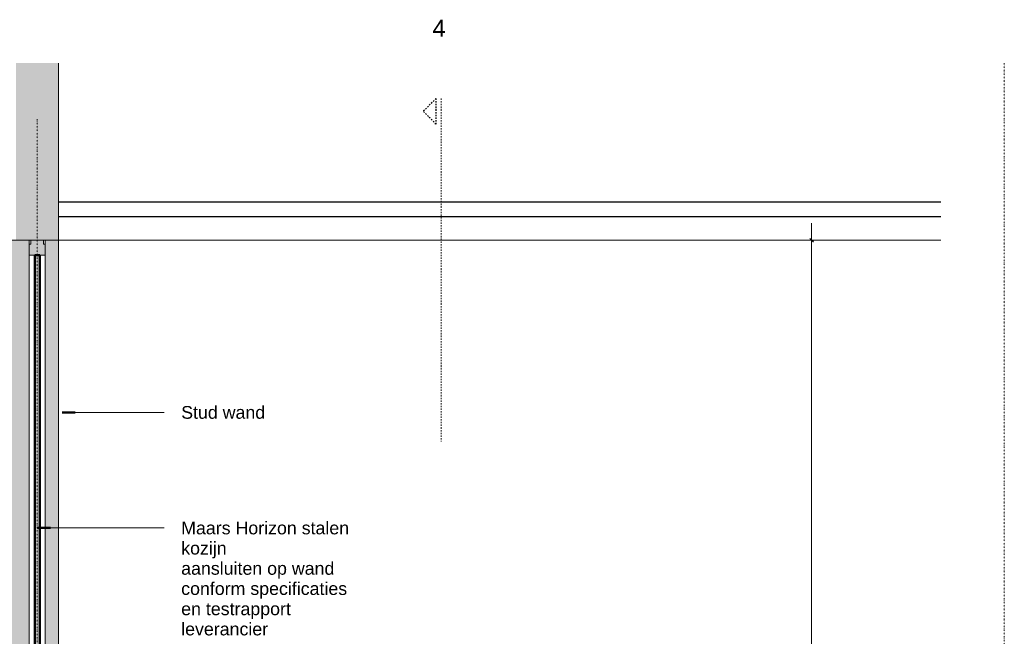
# Model space of a CAD drawing. Header units: millimetres. Extents: x 59062 to 111884, y -9418 to 39851.
# Tile 11 of 23: x 81711 to 84032, y 17277 to 18730. Entities that reach past the tile are written whole.
import ezdxf

# ---------------------------------------------------------------- set-up
doc = ezdxf.new("R2010")
doc.units = ezdxf.units.MM
doc.linetypes.add('Dash 1_8_', pattern=[6.35, 3.175, -3.175])
doc.linetypes.add('Dash Dot Dot Small', pattern=[7.9375, 3.175, -1.5875, 0, -1.5875, 0, -1.5875])
for name, color, linetype, lineweight in [('A----M-', 8, 'Continuous', 5), ('A----M--20', 8, 'Continuous', 5), ('A09-C---4', 55, 'Dash 1_8_', 13), ('A09-C---5', 135, 'Dash 1_8_', 25), ('A09-C---6', 8, 'Dash 1_8_', 5), ('A09-NT--1', 50, 'Continuous', 50), ('A09-NT--2', 250, 'Continuous', 13), ('A09-NT--3', 7, 'Continuous', 13), ('A29----', 3, 'Continuous', 50), ('A31----', 140, 'Continuous', 5), ('A31-----1', 9, 'Continuous', 5), ('A31-----2', 140, 'Continuous', 18), ('A99----', 1, 'Continuous', 5), ('A99-----2', 1, 'Continuous', 25), ('A99-----3', 1, 'Continuous', 13), ('A99-----4', 1, 'Dash Dot Dot Small', 5), ('Detail Items-1', 7, 'Continuous', 5), ('Detail Items-6', 9, 'Continuous', 5), ('walls-1', 9, 'Continuous', 5)]:
    doc.layers.add(name, color=color, linetype=linetype, lineweight=lineweight)
doc.styles.add('Arial', font='arial.ttf', dxfattribs={"height": 40})
doc.styles.add('Arial_1', font='arial.ttf', dxfattribs={"height": 30})
doc.dimstyles.new('TD_Diagonal_1_5_mm', dxfattribs={"dimscale": 304.8, "dimtxt": 30.607782, "dimasz": 0.026247, "dimexe": 0.098425, "dimexo": 0.098425, "dimgap": 0.052493, "dimtad": 1, "dimdec": 0, "dimzin": 0, "dimdsep": 46, "dimtxsty": 'Arial_1', "dimblk1": 'OBLIQUE', "dimblk2": 'OBLIQUE', "dimsah": 1, "dimcen": 0.09, "dimdle": 0.131234, "dimazin": 2, "dimtfac": 1, "dimtdec": 4, "dimtix": 1, "dimtmove": 0, "dimatfit": 3, "dimfxl": 1, "dimtvp": 1, "dimtfill": 1, "dimtolj": 1, "dimtzin": 0, "dimarcsym": 2})

# ---------------------------------------------------------------- blocks, each defined once
blk = doc.blocks.new('Rectangular Mullion - 00_maars_horizon_boven_profiel-18322194-Pantry Standard A - Section 2')
at = {"layer": 'A31-----1'}
blk.add_hatch(color=256, dxfattribs=at).paths.add_polyline_path([(-61619.4, 18175), (-61619.4, 18200.5), (-61623.6, 18200.5), (-61623.6, 18210), (-61653.2, 18210), (-61653.2, 18200.5), (-61657.4, 18200.5), (-61657.4, 18175), (-61632.4, 18175)])
at = {"layer": 'A31-----2'}
for p, q in [((-61653.2, 18200.5), (-61657.4, 18200.5)), ((-61653.2, 18210), (-61653.2, 18200.5)), ((-61623.6, 18200.5), (-61623.6, 18210)), ((-61619.4, 18200.5), (-61623.6, 18200.5)), ((-61657.4, 18175), (-61619.4, 18175))]:
    blk.add_line(p, q, dxfattribs=at)
blk = doc.blocks.new('Detail View - Detail - Detail Number-13476530-Pantry Standard A - Section 2')
at = {"layer": 'A09-C---5'}
for p, q in [((-62576.3, 18539.8), (-62546.3, 18509.8)), ((-62576.3, 18539.8), (-62576.3, 18479.8)), ((-62576.3, 18479.8), (-62546.3, 18509.8))]:
    blk.add_line(p, q, dxfattribs=at)
blk = doc.blocks.new('DIMBLOCK76-Pantry Standard A - Section 2')
at = {"layer": 'A----M--20'}
for p, q in [((83577.8, 14935), (83577.8, 18250)), ((83602.1, 18210), (83547.8, 18210)), ((83577.8, 18210), (83602.1, 18210)), ((83602.1, 14975), (83547.8, 14975)), ((83577.8, 14975), (83602.1, 14975))]:
    blk.add_line(p, q, dxfattribs=at)
at = {"layer": 'A----M--20', "lineweight": 35}
for p, q in [((83577.8, 18210), (83573.8, 18214)), ((83577.8, 18210), (83581.8, 18206)), ((83577.8, 14975), (83573.8, 14979)), ((83577.8, 14975), (83581.8, 14971))]:
    blk.add_line(p, q, dxfattribs=at)
at = {"layer": 'A----M--20', "color": 0, "insert": (83522.8, 16546.4), "char_height": 30, "width": 110.753, "attachment_point": 1, "rotation": 90, "line_spacing_factor": 0.941778, "style": 'Arial_1', "bg_fill": 3, "box_fill_scale": 1.25, "bg_fill_color": 256, "bg_fill_true_color": 13158600, "bg_fill_transparency": 0}
blk.add_mtext('3235', dxfattribs=at)
blk = doc.blocks.new('_Oblique')
at = {"color": 0, "linetype": 'ByBlock', "lineweight": -2}
blk.add_line((-0.5, -0.5), (0.5, 0.5), dxfattribs=at)

msp = doc.modelspace()

# ---------------------------------------------------------------- hatches: boundary and pattern name
at = {"layer": 'Detail Items-1'}
for points in [[(81612, 16000), (81733, 16000), (81733, 18210), (81612, 18210), (81612, 16076.6)], [(81802, 16000), (81802, 18210), (81771, 18210), (81771, 16000), (81796.7, 16000)]]:
    msp.add_hatch(color=256, dxfattribs=at).paths.add_polyline_path(points)
at = {"layer": 'Detail Items-6'}
msp.add_hatch(color=256, dxfattribs=at).paths.add_polyline_path([(81766.8, 18210), (81802, 18210), (81802, 18627.5), (81702, 18627.5), (81702, 18210), (81737.2, 18210)])
at = {"layer": 'walls-1'}
msp.add_hatch(color=256, dxfattribs=at).paths.add_polyline_path([(81746, 16035), (81758, 16035), (81758, 18175), (81746, 18175), (81746, 16076.6)])

# ---------------------------------------------------------------- linework, layer by layer
at = {"layer": 'A09-C---4'}
for p, q in [((82704.2, 18543.9), (82704.2, 17888.6)), ((82704.2, 18543.8), (82704.2, 17735.6))]:
    msp.add_line(p, q, dxfattribs=at)
at = {"layer": 'A09-NT--1'}
for p, q in [((81811.1, 17804.3), (81841.1, 17804.3)), ((81753, 17531.9), (81783, 17531.9))]:
    msp.add_line(p, q, dxfattribs=at)
at = {"layer": 'A09-NT--2'}
for p, q in [((81811.1, 17804.3), (82051.4, 17804.3)), ((81753, 17531.9), (82051.4, 17531.9))]:
    msp.add_line(p, q, dxfattribs=at)
at = {"layer": 'A29----'}
for p, q in [((81758, 18175), (81746, 18175)), ((81746, 18175), (81746, 16035)), ((81758, 16035), (81758, 18175))]:
    msp.add_line(p, q, dxfattribs=at)
at = {"layer": 'A99----'}
for p, q in [((81733, 16000), (81733, 18210)), ((81771, 18210), (81771, 16000)), ((81802, 16000), (81802, 18210))]:
    msp.add_line(p, q, dxfattribs=at)
at = {"layer": 'A99-----2'}
for p, q in [((83882, 18300), (81802.3, 18300)), ((83882, 18265), (81802.3, 18265))]:
    msp.add_line(p, q, dxfattribs=at)
at = {"layer": 'A99-----3'}
for p, q in [((81802, 18210), (81802, 18627.5)), ((80409.9, 18210), (83882, 18210)), ((81702, 18210), (81802, 18210))]:
    msp.add_line(p, q, dxfattribs=at)
at = {"layer": 'A99-----4'}
for p, q in [((84032, 18627.5), (84032, 14917.1)), ((81752, 18495), (81752, 15953))]:
    msp.add_line(p, q, dxfattribs=at)

# ---------------------------------------------------------------- block references
at = {"layer": 'A09-C---5', "extrusion": (0, 0, -1)}
for p in [(-20115.8, 4.1), (-20115.8, 4)]:
    msp.add_blockref('Detail View - Detail - Detail Number-13476530-Pantry Standard A - Section 2', p, dxfattribs=at)
at = {"layer": 'A31----'}
msp.add_blockref('Rectangular Mullion - 00_maars_horizon_boven_profiel-18322194-Pantry Standard A - Section 2', (143390.4, 0), dxfattribs=at)

# ---------------------------------------------------------------- texts
at = {"layer": 'A09-C---6', "char_height": 40, "width": 38.481, "attachment_point": 1, "style": 'Arial'}
for insert in [(82684, 18729.7), (82684, 18729.6)]:
    msp.add_mtext('4', dxfattribs=dict(at, insert=insert))
at = {"layer": 'A09-NT--3', "char_height": 30, "attachment_point": 1, "style": 'Arial_1', "bg_fill": 3, "box_fill_scale": 1.25, "bg_fill_color": 256, "bg_fill_true_color": 13158600, "bg_fill_transparency": 0}
for s, insert, width in [('Stud wand', (82091.4, 17819.3), 238.903), ('Maars Horizon stalen ', (82091.4, 17546.9), 482.616), ('kozijn ', (82091.4, 17499.3), 142.7)]:
    msp.add_mtext(s, dxfattribs=dict(at, insert=insert, width=width))

# ---------------------------------------------------------------- next in the draw order: texts
at = {"layer": 'A09-NT--3', "insert": (82091.4, 17451.7), "char_height": 30, "width": 448.945, "attachment_point": 1, "style": 'Arial_1', "bg_fill": 3, "box_fill_scale": 1.25, "bg_fill_color": 256, "bg_fill_true_color": 13158600, "bg_fill_transparency": 0}
msp.add_mtext('aansluiten op wand ', dxfattribs=at)

# ---------------------------------------------------------------- next in the draw order: dimensions: what is measured, and where the dimension line sits
at = {"layer": 'A----M-'}
dim = msp.add_linear_dim(base=(83577.8, 18210), p1=(83572.1, 14975), p2=(83572.1, 18210), angle=90, dimstyle='TD_Diagonal_1_5_mm', override={"dimpost": '<>', "dimfxl": 3235}, dxfattribs=at)
dim.commit()
dim.dimension.update_dxf_attribs({"geometry": 'DIMBLOCK76-Pantry Standard A - Section 2', "text_midpoint": (83546.4, 16592.5)})

# ---------------------------------------------------------------- next in the draw order: texts
at = {"layer": 'A09-NT--3', "insert": (82091.4, 17404.1), "char_height": 30, "width": 482.616, "attachment_point": 1, "style": 'Arial_1', "bg_fill": 3, "box_fill_scale": 1.25, "bg_fill_color": 256, "bg_fill_true_color": 13158600, "bg_fill_transparency": 0}
msp.add_mtext('conform specificaties ', dxfattribs=at)

# ---------------------------------------------------------------- next in the draw order: texts
at = {"layer": 'A09-NT--3', "insert": (82091.4, 17356.4), "char_height": 30, "width": 325.485, "attachment_point": 1, "style": 'Arial_1', "bg_fill": 3, "box_fill_scale": 1.25, "bg_fill_color": 256, "bg_fill_true_color": 13158600, "bg_fill_transparency": 0}
msp.add_mtext('en testrapport ', dxfattribs=at)

# ---------------------------------------------------------------- next in the draw order: texts
at = {"layer": 'A09-NT--3', "insert": (82091.4, 17308.8), "char_height": 30, "width": 259.747, "attachment_point": 1, "style": 'Arial_1', "bg_fill": 3, "box_fill_scale": 1.25, "bg_fill_color": 256, "bg_fill_true_color": 13158600, "bg_fill_transparency": 0}
msp.add_mtext('leverancier ', dxfattribs=at)

doc.saveas('drawing.dxf')
